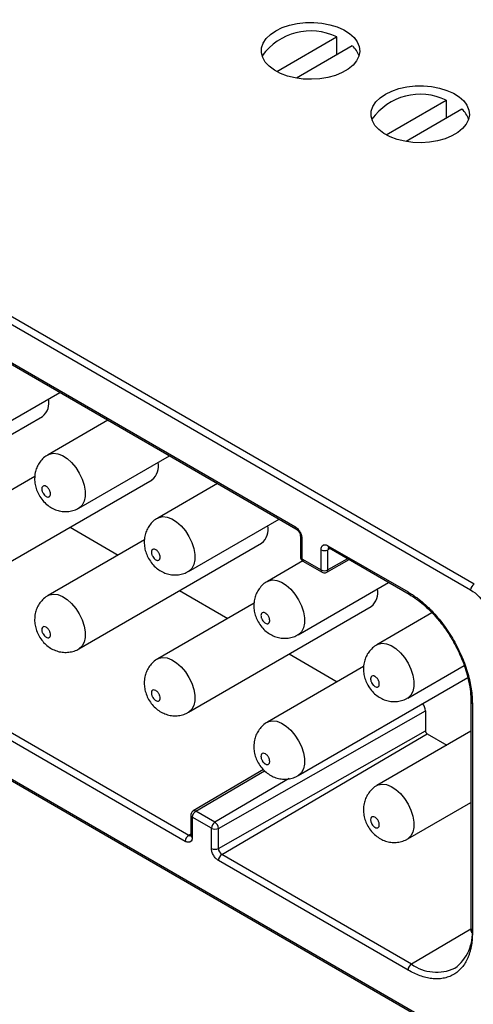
# Model space of a CAD drawing. Header units: millimetres. Extents: x 6 to 273, y 6 to 210.
# Tile 9 of 11: x 226 to 244, y 145 to 185. Entities that reach past the tile are written whole.
import ezdxf

# ---------------------------------------------------------------- set-up
doc = ezdxf.new("R2010")
doc.units = ezdxf.units.MM

msp = doc.modelspace()

# ---------------------------------------------------------------- linework, layer by layer
for p, q in [((204.503, 184.753), (244.171, 161.852)), ((204.361, 184.508), (244.03, 161.607)), ((236.146, 182.65), (238.584, 184.058)), ((238.584, 184.058), (238.584, 183.323)), ((239.221, 183.691), (236.952, 182.381)), ((240.601, 180.079), (243.039, 181.486)), ((243.039, 181.486), (243.039, 180.752)), ((243.676, 181.119), (241.407, 179.809)), ((211.503, 178.832), (236.888, 164.177)), ((211.545, 178.74), (236.93, 164.086)), ((223.654, 167.504), (227.331, 169.627)), ((219.199, 164.36), (226.624, 168.646)), ((229.286, 168.499), (226.859, 167.097)), ((228.109, 164.932), (231.786, 167.055)), ((204.361, 166.054), (244.03, 143.154)), ((204.403, 165.962), (244.071, 143.062)), ((226.317, 166.212), (222.404, 163.953)), ((223.654, 161.788), (231.079, 166.074)), ((233.74, 165.927), (231.314, 164.526)), ((232.563, 162.361), (236.241, 164.483)), ((227.747, 164.151), (229.701, 163.023)), ((230.772, 163.641), (226.859, 161.382)), ((228.109, 159.217), (235.533, 163.503)), ((237.111, 163.771), (237.111, 162.955)), ((237.17, 163.69), (237.17, 162.873)), ((237.95, 162.423), (237.95, 163.239)), ((238.232, 163.402), (241.484, 161.524)), ((238.315, 163.286), (238.232, 163.238)), ((238.232, 162.422), (238.232, 163.238)), ((238.263, 163.32), (238.273, 163.31)), ((238.273, 163.31), (241.526, 161.432)), ((237.206, 162.784), (235.768, 161.954)), ((237.17, 162.873), (237.171, 162.871)), ((237.171, 162.871), (237.949, 162.422)), ((237.212, 162.779), (237.99, 162.33)), ((238.189, 162.329), (239.092, 162.837)), ((239.029, 162.874), (238.232, 162.422)), ((237.949, 162.422), (237.95, 162.423)), ((237.018, 159.789), (240.695, 161.912)), ((232.201, 161.579), (234.156, 160.451)), ((232.574, 151.645), (216.098, 161.156)), ((235.226, 161.069), (231.314, 158.81)), ((232.433, 151.401), (215.958, 160.912)), ((232.563, 156.645), (239.988, 160.931)), ((242.457, 160.672), (240.223, 159.382)), ((236.656, 159.008), (238.611, 157.879)), ((239.681, 158.497), (235.768, 156.238)), ((241.473, 157.217), (243.767, 158.542)), ((237.018, 154.073), (243.911, 158.052)), ((244.041, 157.076), (244.041, 147.768)), ((233.777, 151.929), (242.195, 156.704)), ((242.195, 156.704), (242.195, 155.888)), ((244.099, 156.995), (244.099, 147.686)), ((233.777, 151.112), (242.195, 155.888)), ((244.041, 155.871), (240.223, 153.667)), ((233.917, 150.87), (242.262, 155.771)), ((242.262, 155.771), (243.065, 155.307)), ((235.604, 154.32), (232.755, 152.635)), ((232.856, 152.625), (235.656, 154.269)), ((236.651, 153.948), (233.634, 152.176)), ((241.473, 151.501), (244.041, 152.984)), ((232.656, 152.462), (232.656, 151.645)), ((232.716, 152.381), (232.715, 152.38)), ((232.715, 152.38), (232.715, 151.564)), ((233.494, 151.932), (232.716, 152.381)), ((233.634, 152.176), (232.856, 152.625)), ((233.495, 151.93), (233.494, 151.932)), ((233.495, 151.113), (233.495, 151.93)), ((233.777, 151.112), (233.777, 151.929)), ((232.656, 151.694), (232.574, 151.645)), ((241.625, 146.42), (233.917, 150.87)), ((241.484, 146.176), (233.777, 150.625)), ((244.041, 147.839), (241.625, 146.42))]:
    msp.add_line(p, q)
at = {"flags": 128}
for points in [[(236.11, 184.303), (236.37, 184.43), (236.662, 184.529), (236.98, 184.598), (237.313, 184.635), (237.652, 184.639), (237.987, 184.61), (238.31, 184.549), (238.609, 184.457), (238.878, 184.337), (239.107, 184.193), (239.291, 184.029), (239.424, 183.849), (239.503, 183.658), (239.524, 183.463), (239.488, 183.268), (239.396, 183.079), (239.25, 182.903), (239.054, 182.743), (238.814, 182.604), (238.537, 182.491), (238.231, 182.407), (237.904, 182.354), (237.567, 182.333), (237.229, 182.345), (236.899, 182.391), (236.587, 182.467), (236.301, 182.574), (236.052, 182.706), (235.844, 182.861), (235.685, 183.034), (235.579, 183.22), (235.529, 183.414), (235.536, 183.609), (235.6, 183.802), (235.72, 183.985), (235.892, 184.154), (236.11, 184.303)], [(240.565, 181.732), (240.825, 181.858), (241.117, 181.957), (241.434, 182.026), (241.768, 182.063), (242.107, 182.068), (242.442, 182.039), (242.764, 181.977), (243.064, 181.885), (243.332, 181.766), (243.562, 181.622), (243.746, 181.457), (243.879, 181.277), (243.957, 181.086), (243.979, 180.891), (243.943, 180.696), (243.851, 180.508), (243.704, 180.331), (243.508, 180.171), (243.269, 180.033), (242.992, 179.92), (242.686, 179.835), (242.359, 179.782), (242.022, 179.761), (241.683, 179.774), (241.353, 179.819), (241.041, 179.896), (240.756, 180.002), (240.506, 180.134), (240.299, 180.289), (240.14, 180.462), (240.034, 180.648), (239.983, 180.842), (239.991, 181.038), (240.055, 181.23), (240.175, 181.413), (240.347, 181.582), (240.565, 181.732)], [(226.858, 167.097), (226.911, 167.123), (227.07, 167.156), (227.247, 167.135), (227.436, 167.062), (227.627, 166.94), (227.811, 166.774), (227.98, 166.573), (228.125, 166.346), (228.241, 166.104), (228.321, 165.857), (228.362, 165.618), (228.362, 165.397), (228.321, 165.205), (228.241, 165.051), (228.125, 164.943), (228.109, 164.932)], [(231.313, 164.526), (231.366, 164.551), (231.524, 164.584), (231.702, 164.563), (231.891, 164.49), (232.081, 164.368), (232.266, 164.203), (232.435, 164.002), (232.58, 163.775), (232.696, 163.532), (232.776, 163.286), (232.817, 163.046), (232.817, 162.826), (232.776, 162.634), (232.696, 162.48), (232.58, 162.371), (232.563, 162.361)], [(235.768, 161.954), (235.821, 161.98), (235.979, 162.012), (236.157, 161.992), (236.345, 161.918), (236.536, 161.796), (236.72, 161.631), (236.889, 161.43), (237.035, 161.203), (237.151, 160.961), (237.231, 160.714), (237.272, 160.475), (237.272, 160.254), (237.231, 160.062), (237.151, 159.908), (237.035, 159.799), (237.018, 159.789)], [(226.858, 161.381), (226.911, 161.407), (227.07, 161.44), (227.247, 161.419), (227.436, 161.346), (227.627, 161.224), (227.811, 161.058), (227.98, 160.858), (228.125, 160.631), (228.241, 160.388), (228.321, 160.141), (228.362, 159.902), (228.362, 159.681), (228.321, 159.49), (228.241, 159.336), (228.125, 159.227), (228.109, 159.216)], [(240.223, 159.382), (240.276, 159.408), (240.434, 159.441), (240.612, 159.42), (240.8, 159.347), (240.991, 159.225), (241.175, 159.059), (241.344, 158.858), (241.49, 158.631), (241.605, 158.389), (241.686, 158.142), (241.727, 157.903), (241.727, 157.682), (241.686, 157.49), (241.605, 157.336), (241.49, 157.227), (241.473, 157.217)], [(231.313, 158.81), (231.366, 158.836), (231.524, 158.868), (231.702, 158.847), (231.891, 158.774), (232.081, 158.652), (232.266, 158.487), (232.435, 158.286), (232.58, 158.059), (232.696, 157.816), (232.776, 157.57), (232.817, 157.331), (232.817, 157.11), (232.776, 156.918), (232.696, 156.764), (232.58, 156.655), (232.563, 156.645)], [(235.768, 156.238), (235.821, 156.264), (235.979, 156.297), (236.157, 156.276), (236.345, 156.203), (236.536, 156.08), (236.72, 155.915), (236.889, 155.714), (237.035, 155.487), (237.151, 155.245), (237.231, 154.998), (237.272, 154.759), (237.272, 154.538), (237.231, 154.346), (237.151, 154.192), (237.035, 154.083), (237.018, 154.073)], [(240.223, 153.666), (240.276, 153.692), (240.434, 153.725), (240.612, 153.704), (240.8, 153.631), (240.991, 153.509), (241.175, 153.343), (241.344, 153.143), (241.49, 152.916), (241.605, 152.673), (241.686, 152.426), (241.727, 152.187), (241.727, 151.966), (241.686, 151.775), (241.605, 151.621), (241.49, 151.512), (241.473, 151.501)]]:
    msp.add_lwpolyline(points, dxfattribs=at)
for centre, radius, start, end in [((237.534, 181.86), 2.436, 64.4471, 144.2644), ((238.62, 182.994), 0.92, 18.2944, 49.198), ((241.988, 179.288), 2.436, 64.4471, 144.2644), ((243.074, 180.422), 0.92, 18.2944, 49.198), ((226.18, 169.203), 0.712, 308.5164, 12.9591), ((230.635, 166.632), 0.712, 308.5164, 12.9591), ((235.09, 164.06), 0.712, 308.5164, 12.9591), ((236.983, 164.165), 0.0958, 172.729, 236.4103), ((237.207, 163.778), 0.0958, 183.5925, 247.2759), ((238.092, 163.512), 0.308, 242.6336, 297.0778), ((238.327, 163.39), 0.096, 172.779, 235.9088), ((238.337, 163.247), 0.105, 135.1934, 184.7454), ((237.207, 162.962), 0.096, 184.0943, 247.2258), ((237.266, 162.859), 0.096, 172.779, 235.9088), ((238.044, 162.41), 0.096, 172.7723, 235.9762), ((238.092, 162.696), 0.308, 242.6336, 297.0778), ((238.136, 162.41), 0.0965, 303.6192, 7.2996), ((239.544, 161.488), 0.712, 308.5164, 12.9591), ((241.58, 161.512), 0.0959, 172.7532, 236.1672), ((244.337, 161.593), 0.307, 122.6055, 177.3945), ((244.137, 157.083), 0.0958, 183.7822, 247.257), ((241.725, 156.682), 0.47, 2.6898, 41.4939), ((242.341, 155.895), 0.146, 182.6055, 237.3945), ((232.752, 152.469), 0.0959, 184.0272, 247.2325), ((233.024, 152.367), 0.308, 122.9181, 177.3706), ((232.798, 152.545), 0.0992, 53.6641, 115.431), ((233.802, 151.918), 0.308, 122.9181, 177.3706), ((233.637, 152.203), 0.308, 242.6336, 297.0778), ((233.467, 151.915), 0.31, 2.6055, 57.3945), ((232.741, 151.387), 0.308, 122.9181, 177.3706), ((232.631, 151.724), 0.0975, 233.6573, 295.5068), ((232.752, 151.652), 0.096, 184.0943, 247.2258), ((233.637, 151.386), 0.308, 242.6336, 297.0778), ((234.081, 151.126), 0.305, 182.6055, 237.3945), ((234.084, 150.611), 0.308, 122.9181, 177.3706), ((242.333, 147.681), 1.773, 306.3578, 5.4273), ((244.137, 147.775), 0.096, 184.0943, 247.2258), ((241.792, 146.162), 0.308, 122.9181, 177.3706), ((242.648, 147.855), 1.763, 234.4896, 294.6745)]:
    msp.add_arc(centre, radius, start, end)
for points, knots in [([(226.861, 167.093), (226.845, 167.086), (226.759, 167.045), (226.631, 166.93), (226.489, 166.76), (226.39, 166.569), (226.321, 166.354), (226.312, 166.201), (226.307, 166.117)], [0, 0, 0, 0, 0.045057, 0.241716, 0.428735, 0.609193, 0.786109, 1, 1, 1, 1]), ([(226.307, 166.117), (226.311, 166.041), (226.319, 165.889), (226.383, 165.664), (226.484, 165.442), (226.627, 165.238), (226.801, 165.064), (226.994, 164.931), (227.202, 164.838), (227.421, 164.789), (227.644, 164.782), (227.862, 164.823), (228.02, 164.876), (228.094, 164.927), (228.106, 164.936)], [0, 0, 0, 0, 0.088655, 0.17575, 0.268915, 0.368134, 0.461479, 0.551778, 0.639144, 0.725099, 0.81065, 0.896223, 0.981944, 1, 1, 1, 1]), ([(226.6, 165.709), (226.6, 165.744), (226.616, 165.806), (226.684, 165.845), (226.758, 165.825), (226.811, 165.788), (226.845, 165.758), (226.876, 165.721), (226.902, 165.679), (226.925, 165.635), (226.947, 165.575), (226.955, 165.516), (226.951, 165.465), (226.938, 165.421), (226.911, 165.392), (226.875, 165.378), (226.835, 165.376), (226.788, 165.394), (226.741, 165.425), (226.697, 165.466), (226.658, 165.52), (226.629, 165.578), (226.612, 165.623), (226.602, 165.667), (226.6, 165.695), (226.6, 165.709)], [0, 0, 0, 0, 0.082722, 0.165443, 0.248165, 0.279597, 0.31108, 0.342426, 0.373729, 0.40588, 0.436668, 0.498939, 0.531091, 0.561878, 0.62415, 0.656301, 0.687088, 0.74936, 0.781512, 0.812299, 0.87457, 0.90593, 0.937339, 0.968056, 1, 1, 1, 1]), ([(231.316, 164.522), (231.3, 164.514), (231.214, 164.473), (231.086, 164.358), (230.944, 164.188), (230.844, 163.997), (230.776, 163.783), (230.767, 163.629), (230.762, 163.545)], [0, 0, 0, 0, 0.045057, 0.241716, 0.428735, 0.609193, 0.786109, 1, 1, 1, 1]), ([(236.888, 164.177), (236.9, 164.17), (236.923, 164.156), (236.958, 164.127), (237.017, 164.072), (237.077, 163.992), (237.125, 163.895), (237.151, 163.823), (237.167, 163.753), (237.169, 163.711), (237.17, 163.69)], [0, 0, 0, 0, 0.079707, 0.159443, 0.240461, 0.499378, 0.628029, 0.75968, 0.879115, 1, 1, 1, 1]), ([(236.93, 164.086), (236.953, 164.069), (237.001, 164.035), (237.061, 163.952), (237.103, 163.858), (237.109, 163.8), (237.111, 163.771)], [0, 0, 0, 0, 0.249996, 0.499994, 0.749996, 1, 1, 1, 1]), ([(230.762, 163.545), (230.766, 163.469), (230.774, 163.317), (230.837, 163.092), (230.939, 162.871), (231.082, 162.666), (231.255, 162.492), (231.448, 162.359), (231.657, 162.267), (231.875, 162.217), (232.099, 162.21), (232.317, 162.251), (232.475, 162.304), (232.548, 162.355), (232.561, 162.364)], [0, 0, 0, 0, 0.088655, 0.17575, 0.268915, 0.368134, 0.461479, 0.551778, 0.639144, 0.725099, 0.81065, 0.896223, 0.981944, 1, 1, 1, 1]), ([(231.055, 163.137), (231.055, 163.172), (231.071, 163.234), (231.139, 163.274), (231.213, 163.254), (231.266, 163.216), (231.3, 163.186), (231.331, 163.149), (231.357, 163.107), (231.38, 163.063), (231.402, 163.003), (231.41, 162.944), (231.406, 162.894), (231.393, 162.85), (231.366, 162.82), (231.33, 162.807), (231.289, 162.804), (231.242, 162.822), (231.196, 162.854), (231.152, 162.894), (231.113, 162.948), (231.084, 163.006), (231.066, 163.051), (231.057, 163.096), (231.055, 163.123), (231.055, 163.137)], [0, 0, 0, 0, 0.082722, 0.165443, 0.248165, 0.279597, 0.31108, 0.342426, 0.373729, 0.40588, 0.436668, 0.498939, 0.531091, 0.561878, 0.62415, 0.656301, 0.687088, 0.74936, 0.781512, 0.812299, 0.87457, 0.90593, 0.937339, 0.968056, 1, 1, 1, 1]), ([(237.95, 163.239), (237.951, 163.252), (237.951, 163.279), (237.958, 163.315), (237.977, 163.372), (238.016, 163.418), (238.076, 163.44), (238.126, 163.441), (238.179, 163.429), (238.214, 163.411), (238.232, 163.402)], [0, 0, 0, 0, 0.079707, 0.159443, 0.240461, 0.499378, 0.628029, 0.75968, 0.879115, 1, 1, 1, 1]), ([(237.111, 162.955), (237.113, 162.935), (237.116, 162.896), (237.144, 162.838), (237.18, 162.8), (237.206, 162.783), (237.212, 162.779)], [0, 0, 0, 0, 0.2734369, 0.5628933, 0.8920433, 1, 1, 1, 1]), ([(237.99, 162.33), (238.012, 162.321), (238.055, 162.302), (238.127, 162.301), (238.168, 162.321), (238.189, 162.33)], [0, 0, 0, 0, 0.337463, 0.675422, 1, 1, 1, 1]), ([(235.77, 161.95), (235.754, 161.942), (235.668, 161.902), (235.541, 161.787), (235.399, 161.616), (235.299, 161.426), (235.23, 161.211), (235.221, 161.058), (235.216, 160.974)], [0, 0, 0, 0, 0.045057, 0.241716, 0.428735, 0.609193, 0.786109, 1, 1, 1, 1]), ([(241.484, 161.524), (241.532, 161.496), (241.626, 161.44), (241.766, 161.345), (241.906, 161.243), (242.043, 161.134), (242.18, 161.016), (242.314, 160.89), (242.486, 160.719), (242.689, 160.495), (242.919, 160.207), (243.136, 159.899), (243.337, 159.574), (243.518, 159.238), (243.676, 158.896), (243.81, 158.553), (243.918, 158.219), (244, 157.896), (244.057, 157.586), (244.093, 157.283), (244.097, 157.091), (244.099, 156.995)], [0, 0, 0, 0, 0.034532, 0.068817, 0.102954, 0.137044, 0.171189, 0.205488, 0.240042, 0.304309, 0.368667, 0.434302, 0.500029, 0.565664, 0.631391, 0.695658, 0.760016, 0.820265, 0.879986, 0.939717, 1, 1, 1, 1]), ([(244.03, 161.607), (244.274, 161.467), (244.508, 161.22), (244.852, 160.623), (244.949, 160.297), (244.949, 160.015)], [0, 0, 0, 0, 0.5, 0.5, 1, 1, 1, 1]), ([(226.861, 161.377), (226.845, 161.37), (226.759, 161.329), (226.631, 161.214), (226.489, 161.044), (226.39, 160.853), (226.321, 160.638), (226.312, 160.485), (226.307, 160.401)], [0, 0, 0, 0, 0.045057, 0.241716, 0.428735, 0.609193, 0.786109, 1, 1, 1, 1]), ([(241.526, 161.432), (241.629, 161.369), (241.827, 161.246), (242.191, 160.956), (242.58, 160.573), (242.95, 160.109), (243.247, 159.659), (243.518, 159.167), (243.724, 158.686), (243.87, 158.24), (243.962, 157.864), (244.028, 157.467), (244.036, 157.21), (244.041, 157.076)], [0, 0, 0, 0, 0.078786, 0.152104, 0.282045, 0.389866, 0.476137, 0.570947, 0.689895, 0.758465, 0.833023, 0.913544, 1, 1, 1, 1]), ([(235.216, 160.974), (235.221, 160.897), (235.229, 160.746), (235.292, 160.52), (235.394, 160.299), (235.536, 160.094), (235.71, 159.921), (235.903, 159.787), (236.112, 159.695), (236.33, 159.645), (236.554, 159.638), (236.772, 159.679), (236.929, 159.732), (237.003, 159.783), (237.016, 159.792)], [0, 0, 0, 0, 0.088655, 0.17575, 0.268915, 0.368134, 0.461479, 0.551778, 0.639144, 0.725099, 0.81065, 0.896223, 0.981944, 1, 1, 1, 1]), ([(235.509, 160.565), (235.51, 160.601), (235.526, 160.663), (235.594, 160.702), (235.667, 160.682), (235.721, 160.645), (235.755, 160.614), (235.786, 160.578), (235.812, 160.535), (235.835, 160.492), (235.857, 160.432), (235.865, 160.373), (235.861, 160.322), (235.848, 160.278), (235.82, 160.249), (235.785, 160.235), (235.744, 160.233), (235.697, 160.25), (235.651, 160.282), (235.606, 160.323), (235.567, 160.376), (235.539, 160.435), (235.521, 160.479), (235.511, 160.524), (235.509, 160.552), (235.509, 160.565)], [0, 0, 0, 0, 0.082722, 0.165443, 0.248165, 0.279597, 0.31108, 0.342426, 0.373729, 0.40588, 0.436668, 0.498939, 0.531091, 0.561878, 0.62415, 0.656301, 0.687088, 0.74936, 0.781512, 0.812299, 0.87457, 0.90593, 0.937339, 0.968056, 1, 1, 1, 1]), ([(226.307, 160.401), (226.311, 160.325), (226.319, 160.173), (226.383, 159.948), (226.484, 159.727), (226.627, 159.522), (226.801, 159.348), (226.994, 159.215), (227.202, 159.123), (227.421, 159.073), (227.644, 159.066), (227.862, 159.107), (228.02, 159.16), (228.094, 159.211), (228.106, 159.22)], [0, 0, 0, 0, 0.088655, 0.17575, 0.268915, 0.368134, 0.461479, 0.551778, 0.639144, 0.725099, 0.81065, 0.896223, 0.981944, 1, 1, 1, 1]), ([(226.6, 159.993), (226.6, 160.028), (226.616, 160.09), (226.684, 160.129), (226.758, 160.109), (226.811, 160.072), (226.845, 160.042), (226.876, 160.005), (226.902, 159.963), (226.925, 159.919), (226.947, 159.859), (226.955, 159.8), (226.951, 159.75), (226.938, 159.706), (226.911, 159.676), (226.875, 159.663), (226.835, 159.66), (226.788, 159.678), (226.741, 159.709), (226.697, 159.75), (226.658, 159.804), (226.629, 159.862), (226.612, 159.907), (226.602, 159.951), (226.6, 159.979), (226.6, 159.993)], [0, 0, 0, 0, 0.082722, 0.165443, 0.248165, 0.279597, 0.31108, 0.342426, 0.373729, 0.40588, 0.436668, 0.498939, 0.531091, 0.561878, 0.62415, 0.656301, 0.687088, 0.74936, 0.781512, 0.812299, 0.87457, 0.90593, 0.937339, 0.968056, 1, 1, 1, 1]), ([(240.225, 159.378), (240.209, 159.371), (240.123, 159.33), (239.996, 159.215), (239.853, 159.045), (239.754, 158.854), (239.685, 158.639), (239.676, 158.486), (239.671, 158.402)], [0, 0, 0, 0, 0.045057, 0.241716, 0.428735, 0.609193, 0.786109, 1, 1, 1, 1]), ([(231.316, 158.806), (231.3, 158.798), (231.214, 158.758), (231.086, 158.642), (230.944, 158.472), (230.844, 158.282), (230.776, 158.067), (230.767, 157.913), (230.762, 157.829)], [0, 0, 0, 0, 0.045057, 0.241716, 0.428735, 0.609193, 0.786109, 1, 1, 1, 1]), ([(239.671, 158.402), (239.675, 158.325), (239.683, 158.174), (239.747, 157.949), (239.849, 157.727), (239.991, 157.523), (240.165, 157.349), (240.358, 157.216), (240.567, 157.123), (240.785, 157.073), (241.008, 157.067), (241.226, 157.108), (241.384, 157.161), (241.458, 157.212), (241.471, 157.221)], [0, 0, 0, 0, 0.088655, 0.17575, 0.268915, 0.368134, 0.461479, 0.551778, 0.639144, 0.725099, 0.81065, 0.896223, 0.981944, 1, 1, 1, 1]), ([(239.964, 157.994), (239.964, 158.029), (239.981, 158.091), (240.048, 158.13), (240.122, 158.11), (240.176, 158.073), (240.209, 158.043), (240.24, 158.006), (240.267, 157.964), (240.289, 157.92), (240.312, 157.86), (240.32, 157.801), (240.316, 157.75), (240.303, 157.706), (240.275, 157.677), (240.24, 157.663), (240.199, 157.661), (240.152, 157.679), (240.106, 157.71), (240.061, 157.751), (240.022, 157.805), (239.993, 157.863), (239.976, 157.908), (239.966, 157.952), (239.964, 157.98), (239.964, 157.994)], [0, 0, 0, 0, 0.082722, 0.165443, 0.248165, 0.279597, 0.31108, 0.342426, 0.373729, 0.40588, 0.436668, 0.498939, 0.531091, 0.561878, 0.62415, 0.656301, 0.687088, 0.74936, 0.781512, 0.812299, 0.87457, 0.90593, 0.937339, 0.968056, 1, 1, 1, 1]), ([(230.762, 157.829), (230.766, 157.753), (230.774, 157.602), (230.837, 157.376), (230.939, 157.155), (231.082, 156.95), (231.255, 156.777), (231.448, 156.643), (231.657, 156.551), (231.875, 156.501), (232.099, 156.494), (232.317, 156.535), (232.475, 156.588), (232.548, 156.639), (232.561, 156.648)], [0, 0, 0, 0, 0.088655, 0.17575, 0.268915, 0.368134, 0.461479, 0.551778, 0.639144, 0.725099, 0.81065, 0.896223, 0.981944, 1, 1, 1, 1]), ([(231.055, 157.421), (231.055, 157.457), (231.071, 157.519), (231.139, 157.558), (231.213, 157.538), (231.266, 157.501), (231.3, 157.47), (231.331, 157.433), (231.357, 157.391), (231.38, 157.348), (231.402, 157.288), (231.41, 157.229), (231.406, 157.178), (231.393, 157.134), (231.366, 157.105), (231.33, 157.091), (231.289, 157.089), (231.242, 157.106), (231.196, 157.138), (231.152, 157.179), (231.113, 157.232), (231.084, 157.291), (231.066, 157.335), (231.057, 157.38), (231.055, 157.408), (231.055, 157.421)], [0, 0, 0, 0, 0.082722, 0.165443, 0.248165, 0.279597, 0.31108, 0.342426, 0.373729, 0.40588, 0.436668, 0.498939, 0.531091, 0.561878, 0.62415, 0.656301, 0.687088, 0.74936, 0.781512, 0.812299, 0.87457, 0.90593, 0.937339, 0.968056, 1, 1, 1, 1]), ([(235.77, 156.234), (235.754, 156.227), (235.668, 156.186), (235.541, 156.071), (235.399, 155.901), (235.299, 155.71), (235.23, 155.495), (235.221, 155.342), (235.216, 155.258)], [0, 0, 0, 0, 0.045057, 0.241716, 0.428735, 0.609193, 0.786109, 1, 1, 1, 1]), ([(235.216, 155.258), (235.221, 155.181), (235.229, 155.03), (235.292, 154.805), (235.394, 154.583), (235.536, 154.378), (235.71, 154.205), (235.903, 154.072), (236.112, 153.979), (236.33, 153.929), (236.554, 153.922), (236.772, 153.964), (236.929, 154.017), (237.003, 154.068), (237.016, 154.077)], [0, 0, 0, 0, 0.088655, 0.17575, 0.268915, 0.368134, 0.461479, 0.551778, 0.639144, 0.725099, 0.81065, 0.896223, 0.981944, 1, 1, 1, 1]), ([(235.509, 154.85), (235.51, 154.885), (235.526, 154.947), (235.594, 154.986), (235.667, 154.966), (235.721, 154.929), (235.755, 154.898), (235.786, 154.862), (235.812, 154.82), (235.835, 154.776), (235.857, 154.716), (235.865, 154.657), (235.861, 154.606), (235.848, 154.562), (235.82, 154.533), (235.785, 154.519), (235.744, 154.517), (235.697, 154.535), (235.651, 154.566), (235.606, 154.607), (235.567, 154.661), (235.539, 154.719), (235.521, 154.764), (235.511, 154.808), (235.509, 154.836), (235.509, 154.85)], [0, 0, 0, 0, 0.082722, 0.165443, 0.248165, 0.279597, 0.31108, 0.342426, 0.373729, 0.40588, 0.436668, 0.498939, 0.531091, 0.561878, 0.62415, 0.656301, 0.687088, 0.74936, 0.781512, 0.812299, 0.87457, 0.90593, 0.937339, 0.968056, 1, 1, 1, 1]), ([(240.225, 153.662), (240.209, 153.655), (240.123, 153.614), (239.996, 153.499), (239.853, 153.329), (239.754, 153.138), (239.685, 152.923), (239.676, 152.77), (239.671, 152.686)], [0, 0, 0, 0, 0.045057, 0.241716, 0.428735, 0.609193, 0.786109, 1, 1, 1, 1]), ([(239.671, 152.686), (239.675, 152.61), (239.683, 152.458), (239.747, 152.233), (239.849, 152.012), (239.991, 151.807), (240.165, 151.633), (240.358, 151.5), (240.567, 151.408), (240.785, 151.358), (241.008, 151.351), (241.226, 151.392), (241.384, 151.445), (241.458, 151.496), (241.471, 151.505)], [0, 0, 0, 0, 0.088655, 0.17575, 0.268915, 0.368134, 0.461479, 0.551778, 0.639144, 0.725099, 0.81065, 0.896223, 0.981944, 1, 1, 1, 1]), ([(232.755, 152.635), (232.755, 152.635), (232.731, 152.626), (232.699, 152.589), (232.663, 152.529), (232.659, 152.485), (232.656, 152.462)], [0, 0, 0, 0, 0.004008, 0.364226, 0.671626, 1, 1, 1, 1]), ([(239.964, 152.278), (239.964, 152.313), (239.981, 152.375), (240.048, 152.414), (240.122, 152.394), (240.176, 152.357), (240.209, 152.327), (240.24, 152.29), (240.267, 152.248), (240.289, 152.204), (240.312, 152.144), (240.32, 152.085), (240.316, 152.034), (240.303, 151.99), (240.275, 151.961), (240.24, 151.948), (240.199, 151.945), (240.152, 151.963), (240.106, 151.994), (240.061, 152.035), (240.022, 152.089), (239.993, 152.147), (239.976, 152.192), (239.966, 152.236), (239.964, 152.264), (239.964, 152.278)], [0, 0, 0, 0, 0.082722, 0.165443, 0.248165, 0.279597, 0.31108, 0.342426, 0.373729, 0.40588, 0.436668, 0.498939, 0.531091, 0.561878, 0.62415, 0.656301, 0.687088, 0.74936, 0.781512, 0.812299, 0.87457, 0.90593, 0.937339, 0.968056, 1, 1, 1, 1]), ([(232.715, 151.564), (232.715, 151.55), (232.714, 151.524), (232.707, 151.487), (232.688, 151.43), (232.649, 151.384), (232.589, 151.362), (232.539, 151.362), (232.487, 151.373), (232.451, 151.392), (232.433, 151.401)], [0, 0, 0, 0, 0.079707, 0.159443, 0.240461, 0.499378, 0.628029, 0.75968, 0.879115, 1, 1, 1, 1]), ([(233.777, 150.625), (233.765, 150.633), (233.742, 150.647), (233.707, 150.675), (233.648, 150.731), (233.589, 150.811), (233.54, 150.907), (233.514, 150.98), (233.498, 151.05), (233.496, 151.092), (233.495, 151.113)], [0, 0, 0, 0, 0.079707, 0.159443, 0.240461, 0.499378, 0.628029, 0.75968, 0.879115, 1, 1, 1, 1]), ([(244.099, 147.686), (244.099, 147.632), (244.097, 147.524), (244.086, 147.368), (244.067, 147.218), (244.041, 147.075), (244.007, 146.937), (243.966, 146.805), (243.903, 146.643), (243.81, 146.461), (243.676, 146.273), (243.518, 146.114), (243.337, 145.987), (243.136, 145.894), (242.92, 145.837), (242.689, 145.814), (242.454, 145.826), (242.215, 145.869), (241.975, 145.941), (241.731, 146.041), (241.567, 146.131), (241.484, 146.176)], [0, 0, 0, 0, 0.034532, 0.068817, 0.102954, 0.137044, 0.171189, 0.205488, 0.240042, 0.304309, 0.368667, 0.434302, 0.500029, 0.565664, 0.631391, 0.695658, 0.760016, 0.820265, 0.879986, 0.939717, 1, 1, 1, 1])]:
    msp.add_open_spline(points, degree=3, knots=knots)

doc.saveas('drawing.dxf')
